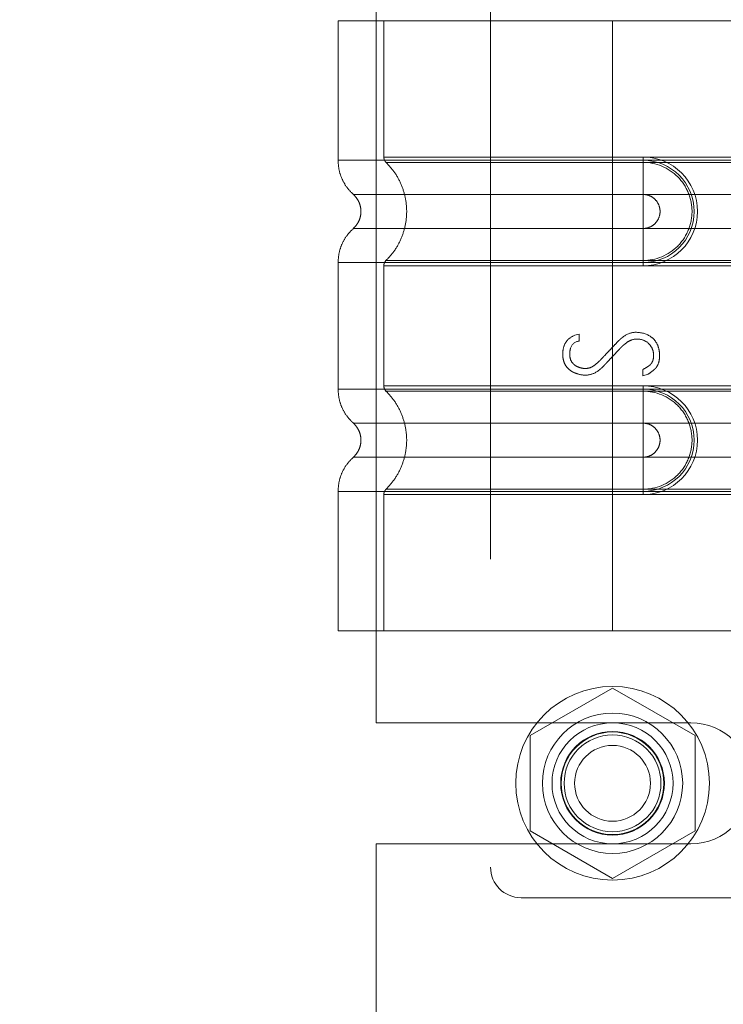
# Model space of a CAD drawing. Header units: inches. Extents: x 0.2 to 10.8, y 0.2 to 8.2.
# Tile 61 of 164: x 1.6953 to 1.7861, y 4.775 to 4.9021. Entities that reach past the tile are written whole.
import ezdxf

# ---------------------------------------------------------------- set-up
doc = ezdxf.new("R2010")
doc.units = ezdxf.units.IN
doc.header["$MEASUREMENT"] = 0
doc.linetypes.add('HIDDEN', pattern=[0.075, 0.05, -0.025])
doc.layers.add('DIMENSIONS', color=140, linetype='Continuous')
doc.styles.add('SLDTEXTSTYLE0', font='TXT', dxfattribs={"width": 0.7})
doc.dimstyles.new('SLDDIMSTYLE1', dxfattribs={"dimtxt": 0.084961, "dimasz": 0.13, "dimexe": 0, "dimexo": 0.0625, "dimgap": 0.02124, "dimtad": 0, "dimtih": 1, "dimtoh": 1, "dimlfac": 20, "dimrnd": 1e-09, "dimzin": 12, "dimdsep": 46, "dimtxsty": 'SLDTEXTSTYLE0', "dimsah": 1, "dimcen": 0.09, "dimadec": 0, "dimazin": 3, "dimtfac": 1, "dimtmove": 0, "dimatfit": 0, "dimfxl": 0, "dimfrac": 2, "dimtolj": 1, "dimtzin": 12, "dimarcsym": 0})

# ---------------------------------------------------------------- blocks, each defined once
blk = doc.blocks.new('_D_7')
at = {"layer": 'DIMENSIONS'}
for p, q in [((0.58027, 4.94034), (0.55174, 4.94034)), ((0.55174, 4.94034), (0.55174, 4.8053)), ((0.90342, 4.94034), (0.93195, 4.94034)), ((0.93195, 4.94034), (0.93195, 4.8053)), ((1.05659, 4.94034), (1.09215, 4.94034)), ((1.09215, 4.94034), (1.09215, 4.69705)), ((0.55174, 4.8053), (0.58027, 4.8053)), ((0.93195, 4.8053), (0.90342, 4.8053)), ((1.72411, 4.69705), (0.96715, 4.69705)), ((1.69133, 4.46145), (0.96715, 4.46145)), ((1.09215, 4.46145), (1.09215, 4.21145))]:
    blk.add_line(p, q, dxfattribs=at)
for points in [[(1.09215, 4.69705), (1.11215, 4.82705), (1.07215, 4.82705)], [(1.09215, 4.46145), (1.07215, 4.33145), (1.11215, 4.33145)]]:
    blk.add_solid(points, dxfattribs=at)
at = {"layer": 'DIMENSIONS', "char_height": 0.083333, "attachment_point": 1, "style": 'SLDTEXTSTYLE0'}
for s, insert in [('4.71', (0.61561, 5.06678)), ('119.7', (0.58027, 4.91273))]:
    blk.add_mtext(s, dxfattribs=dict(at, insert=insert))

msp = doc.modelspace()

# ---------------------------------------------------------------- linework, layer by layer
at = {"color": 7, "linetype": 'HIDDEN', "lineweight": 18}
for p, q in [((1.7560848, 4.932483), (1.7560848, 4.7927192)), ((1.7413329, 4.8113585), (1.7413329, 4.9138335)), ((1.7718329, 4.9019712), (1.7363998, 4.9019712)), ((1.7363998, 4.9019712), (1.7363998, 4.8839672)), ((1.7423053, 4.9019712), (1.7423053, 4.8843936)), ((1.7718329, 4.9019712), (1.7718329, 4.8839672)), ((1.7902249, 4.9019712), (1.7718329, 4.9019712)), ((1.7718329, 4.9019712), (1.7718329, 4.8839672)), ((1.7718329, 4.9019712), (1.7718329, 4.8843936)), ((1.7718329, 4.9019712), (1.7718329, 4.8843936)), ((1.7718329, 4.8843936), (1.7757699, 4.8843936)), ((1.8446675, 4.8843936), (1.7718329, 4.8843936)), ((1.7718329, 4.8839672), (1.7757699, 4.8839672)), ((1.8446675, 4.8839672), (1.7718329, 4.8839672)), ((1.7718329, 4.8836913), (1.7757699, 4.8836913)), ((1.8446675, 4.8836913), (1.7718329, 4.8836913)), ((1.7757699, 4.8843936), (1.7757699, 4.8836913)), ((1.7757699, 4.8839672), (1.7757699, 4.8795622)), ((1.7718329, 4.8795622), (1.7757699, 4.8795622)), ((1.8446675, 4.8795622), (1.7718329, 4.8795622)), ((1.7757699, 4.8751676), (1.7718329, 4.8751676)), ((1.7718329, 4.8751676), (1.8446675, 4.8751676)), ((1.7757699, 4.8707626), (1.7757699, 4.8751676)), ((1.7363998, 4.8707626), (1.7363998, 4.8544396)), ((1.7757699, 4.8710385), (1.7718329, 4.8710385)), ((1.7718329, 4.8710385), (1.8446675, 4.8710385)), ((1.7718329, 4.8707626), (1.7718329, 4.8544396)), ((1.7718329, 4.8707626), (1.7718329, 4.8544396)), ((1.7757699, 4.8707626), (1.7718329, 4.8707626)), ((1.7718329, 4.8707626), (1.8446675, 4.8707626)), ((1.7757699, 4.8703362), (1.7757699, 4.8710385)), ((1.7423053, 4.8703362), (1.7423053, 4.854866)), ((1.7718329, 4.8703362), (1.7718329, 4.854866)), ((1.7718329, 4.8703362), (1.7718329, 4.854866)), ((1.7757699, 4.8703362), (1.7718329, 4.8703362)), ((1.7718329, 4.8703362), (1.8446675, 4.8703362)), ((1.7669615, 4.861382), (1.7675187, 4.8615261)), ((1.7675187, 4.8615261), (1.7675187, 4.8606325)), ((1.7757624, 4.856136), (1.7757624, 4.8569815)), ((1.7764542, 4.8563666), (1.7757624, 4.856136)), ((1.7718329, 4.854866), (1.7757699, 4.854866)), ((1.8446675, 4.854866), (1.7718329, 4.854866)), ((1.7718329, 4.8544396), (1.7757699, 4.8544396)), ((1.8446675, 4.8544396), (1.7718329, 4.8544396)), ((1.7718329, 4.8541637), (1.7757699, 4.8541637)), ((1.8446675, 4.8541637), (1.7718329, 4.8541637)), ((1.7757699, 4.854866), (1.7757699, 4.8541637)), ((1.7757699, 4.8544396), (1.7757699, 4.8500347)), ((1.7718329, 4.8500347), (1.7757699, 4.8500347)), ((1.8446675, 4.8500347), (1.7718329, 4.8500347)), ((1.7757699, 4.84564), (1.7718329, 4.84564)), ((1.7718329, 4.84564), (1.8446675, 4.84564)), ((1.7757699, 4.8412351), (1.7757699, 4.84564)), ((1.7757699, 4.841511), (1.7718329, 4.841511)), ((1.7718329, 4.841511), (1.8446675, 4.841511)), ((1.7757699, 4.8408087), (1.7757699, 4.841511)), ((1.7363998, 4.8412351), (1.7363998, 4.823231)), ((1.7423053, 4.8408087), (1.7423053, 4.823231)), ((1.7718329, 4.8412351), (1.7718329, 4.823231)), ((1.7757699, 4.8412351), (1.7718329, 4.8412351)), ((1.7718329, 4.8412351), (1.7718329, 4.823231)), ((1.7718329, 4.8412351), (1.8446675, 4.8412351)), ((1.7718329, 4.8408087), (1.7718329, 4.823231)), ((1.7718329, 4.8408087), (1.7718329, 4.823231)), ((1.7757699, 4.8408087), (1.7718329, 4.8408087)), ((1.7718329, 4.8408087), (1.8446675, 4.8408087)), ((1.7718329, 4.823231), (1.7363998, 4.823231)), ((1.7902249, 4.823231), (1.7718329, 4.823231)), ((1.7718329, 4.8158436), (1.7611829, 4.8096948)), ((1.7824829, 4.8096948), (1.7718329, 4.8158436)), ((1.7413329, 4.8113585), (1.7819579, 4.8113585)), ((1.7611829, 4.8096948), (1.7611829, 4.7973972)), ((1.7824829, 4.7973972), (1.7824829, 4.8096948)), ((1.7611829, 4.7973972), (1.7718329, 4.7912484)), ((1.7718329, 4.7912484), (1.7824829, 4.7973972)), ((1.7413329, 4.7463897), (1.7413329, 4.7957335)), ((1.7413329, 4.7957335), (1.7819579, 4.7957335)), ((1.7600218, 4.7887822), (1.8013604, 4.7887822))]:
    msp.add_line(p, q, dxfattribs=at)
for radius in [0.0125, 0.0090551, 0.0078125, 0.0066929, 0.006625, 0.00625, 0.0048975]:
    msp.add_circle((1.7718329, 4.803546), radius, dxfattribs=at)
for centre, radius, start, end in [((1.7757699, 4.8773649), 0.0070287, 270, 90), ((1.7757699, 4.8773649), 0.0066023, 270, 90), ((1.7757699, 4.8478373), 0.0070287, 270, 90), ((1.7757699, 4.8478373), 0.0066023, 270, 90), ((1.7819579, 4.803546), 0.0078125, 270, 90), ((1.7600218, 4.7927192), 0.003937, 180, 270)]:
    msp.add_arc(centre, radius, start, end, dxfattribs=at)
for points, knots in [([(1.7363997, 4.8839672), (1.7364249, 4.8835548), (1.7364759, 4.8827209), (1.7368851, 4.8815239), (1.7375108, 4.8804249), (1.7381015, 4.8798347), (1.7383936, 4.879543)], [0, 0, 0, 0, 0.24733805, 0.50013361, 0.7528697, 1, 1, 1, 1]), ([(1.7718329, 4.8839672), (1.7695138, 4.8839672), (1.7671947, 4.8839672), (1.7626457, 4.8839672), (1.7604158, 4.8839672), (1.7561307, 4.8839672), (1.7540756, 4.8839672), (1.750219, 4.8839672), (1.7484177, 4.8839672), (1.7451381, 4.8839672), (1.7436598, 4.8839672), (1.7410829, 4.8839672), (1.7399844, 4.8839672), (1.7382095, 4.8839672), (1.7375331, 4.8839672), (1.7366282, 4.8839672), (1.7363998, 4.8839672), (1.7363998, 4.8839672), (1.7366282, 4.8839672), (1.7375331, 4.8839672), (1.7382095, 4.8839672), (1.7399844, 4.8839672), (1.7410829, 4.8839672), (1.7436598, 4.8839672), (1.7451381, 4.8839672), (1.7484177, 4.8839672), (1.750219, 4.8839672), (1.7540756, 4.8839672), (1.7561307, 4.8839672), (1.7604158, 4.8839672), (1.7626457, 4.8839672), (1.7671947, 4.8839672), (1.7695138, 4.8839672), (1.7718329, 4.8839672)], [0, 0, 0, 0, 0.0625, 0.0625, 0.125, 0.125, 0.1875, 0.1875, 0.25, 0.25, 0.3125, 0.3125, 0.375, 0.375, 0.4375, 0.4375, 0.5, 0.5, 0.5625, 0.5625, 0.625, 0.625, 0.6875, 0.6875, 0.75, 0.75, 0.8125, 0.8125, 0.875, 0.875, 0.9375, 0.9375, 1, 1, 1, 1]), ([(1.7718329, 4.8843936), (1.767322, 4.8843936), (1.7595996, 4.8843936), (1.750046, 4.8843936), (1.7438424, 4.8843936), (1.7415366, 4.8843936), (1.7438424, 4.8843936), (1.750046, 4.8843936), (1.7595996, 4.8843936), (1.767322, 4.8843936), (1.7718329, 4.8843936)], [4.71239975, 4.71239975, 4.71239975, 4.71239975, 5.17054869, 5.49779793, 5.89049701, 6.2831961, 6.67589519, 7.06859428, 7.39584352, 7.85399245, 7.85399245, 7.85399245, 7.85399245]), ([(1.7423053, 4.8843981), (1.7423085, 4.8843328), (1.742315, 4.8842007), (1.7423773, 4.8840108), (1.7424692, 4.8838333), (1.7425588, 4.8837362), (1.7426032, 4.8836881)], [0, 0, 0, 0, 0.24752411, 0.50000002, 0.75247592, 1, 1, 1, 1]), ([(1.7425394, 4.8837502), (1.7429445, 4.8833136), (1.7437545, 4.8824404), (1.7445957, 4.880851), (1.7451324, 4.8791462), (1.745317, 4.8773649), (1.7451324, 4.8755835), (1.7445957, 4.8738788), (1.7437545, 4.8722893), (1.7429445, 4.8714162), (1.7425394, 4.8709796)], [0, 0, 0, 0, 0.12508578, 0.25012635, 0.37515545, 0.5, 0.62484455, 0.74987365, 0.87491422, 1, 1, 1, 1]), ([(1.7718329, 4.8836913), (1.7680055, 4.8836913), (1.7641818, 4.8836913), (1.7571108, 4.8836913), (1.7538673, 4.8836913), (1.7484582, 4.8836914), (1.7462896, 4.8836914), (1.7433621, 4.8836914), (1.7426002, 4.8836914), (1.742601, 4.8836915), (1.7433611, 4.8836915), (1.7462903, 4.8836915), (1.7484574, 4.8836915), (1.7538674, 4.8836916), (1.7571105, 4.8836916), (1.7641817, 4.8836916), (1.768005, 4.8836916), (1.7718329, 4.8836916)], [0, 0, 0, 0, 0.125, 0.125, 0.25, 0.25, 0.375, 0.375, 0.5, 0.5, 0.625, 0.625, 0.75, 0.75, 0.875, 0.875, 1, 1, 1, 1]), ([(1.7718329, 4.8839672), (1.7718329, 4.8831385), (1.7718329, 4.8823103), (1.7718329, 4.8807977), (1.7718329, 4.8801141), (1.7718329, 4.8795622)], [0, 0, 0, 0, 0.5, 0.5, 1, 1, 1, 1]), ([(1.7718329, 4.8839672), (1.7718329, 4.8831634), (1.7718329, 4.8814783), (1.7718329, 4.8800952), (1.7718329, 4.8795617)], [0.052118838, 0.052118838, 0.052118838, 0.052118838, 0.500001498, 0.948006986, 0.948006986, 0.948006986, 0.948006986]), ([(1.7718329, 4.8710385), (1.7718329, 4.8726774), (1.7718329, 4.8773649), (1.7718329, 4.8820524), (1.7718329, 4.8836913)], [0.027131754, 0.027131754, 0.027131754, 0.027131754, 0.5, 0.972868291, 0.972868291, 0.972868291, 0.972868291]), ([(1.7757699, 4.8836913), (1.7774328, 4.8837079), (1.7798913, 4.8826582), (1.7817667, 4.8798487), (1.782261, 4.8773649), (1.7817667, 4.8748811), (1.7798913, 4.8720716), (1.7774328, 4.8710219), (1.7757699, 4.8710385)], [6.28318531, 6.28318531, 6.28318531, 6.28318531, 7.06858347, 7.46128255, 7.85398163, 8.24668072, 8.6393798, 9.42477796, 9.42477796, 9.42477796, 9.42477796]), ([(1.7383502, 4.8795814), (1.7384983, 4.8794339), (1.7387947, 4.8791386), (1.7391057, 4.8785877), (1.739306, 4.8779915), (1.7393759, 4.8773649), (1.739306, 4.8767382), (1.7391057, 4.8761421), (1.7387947, 4.8755912), (1.7384983, 4.8752959), (1.7383502, 4.8751483)], [0, 0, 0, 0, 0.12483242, 0.24993914, 0.37510573, 0.5, 0.62489427, 0.75006086, 0.87516758, 1, 1, 1, 1]), ([(1.7718329, 4.8795617), (1.7668706, 4.8795617), (1.7582232, 4.8795617), (1.7473496, 4.8795617), (1.7401569, 4.8795617), (1.7374801, 4.8795617), (1.7401569, 4.8795617), (1.7473496, 4.8795617), (1.7582232, 4.8795617), (1.7668706, 4.8795617), (1.7718329, 4.8795617)], [4.71241411, 4.71241411, 4.71241411, 4.71241411, 5.15721613, 5.48839216, 5.88580339, 6.28321463, 6.68062587, 7.0780371, 7.40921314, 7.85401516, 7.85401516, 7.85401516, 7.85401516]), ([(1.7757699, 4.8795622), (1.7760575, 4.8795622), (1.776345, 4.879505), (1.7768765, 4.8792849), (1.7771202, 4.879122), (1.777527, 4.8787153), (1.7776899, 4.8784715), (1.77791, 4.87794), (1.7779672, 4.8776525), (1.7779672, 4.8770773), (1.77791, 4.8767897), (1.7776899, 4.8762583), (1.777527, 4.8760145), (1.7771202, 4.8756078), (1.7768765, 4.8754449), (1.776345, 4.8752247), (1.7760575, 4.8751676), (1.7757699, 4.8751676)], [0, 0, 0, 0, 0.125, 0.125, 0.25, 0.25, 0.375, 0.375, 0.5, 0.5, 0.625, 0.625, 0.75, 0.75, 0.875, 0.875, 1, 1, 1, 1]), ([(1.7383936, 4.8751868), (1.7381015, 4.874895), (1.7375108, 4.8743049), (1.7368851, 4.8732059), (1.7364759, 4.8720089), (1.7364249, 4.871175), (1.7363997, 4.8707626)], [0, 0, 0, 0, 0.24713031, 0.49986639, 0.75266195, 1, 1, 1, 1]), ([(1.7718329, 4.8751681), (1.7668706, 4.8751681), (1.7582232, 4.8751681), (1.7473496, 4.8751681), (1.7401569, 4.8751681), (1.7374801, 4.8751681), (1.7401569, 4.8751681), (1.7473496, 4.8751681), (1.7582232, 4.8751681), (1.7668706, 4.8751681), (1.7718329, 4.8751681)], [4.71236405, 4.71236405, 4.71236405, 4.71236405, 5.15716608, 5.48834211, 5.88575335, 6.2831646, 6.68057584, 7.07798708, 7.40916311, 7.85396503, 7.85396503, 7.85396503, 7.85396503]), ([(1.7718329, 4.8707626), (1.7718329, 4.8715663), (1.7718329, 4.8732515), (1.7718329, 4.8746346), (1.7718329, 4.8751681)], [0.052118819, 0.052118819, 0.052118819, 0.052118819, 0.500001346, 0.948007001, 0.948007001, 0.948007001, 0.948007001]), ([(1.7718329, 4.8707626), (1.7718329, 4.8715913), (1.7718329, 4.8724195), (1.7718329, 4.873932), (1.7718329, 4.8746156), (1.7718329, 4.8751676)], [0, 0, 0, 0, 0.5, 0.5, 1, 1, 1, 1]), ([(1.7718329, 4.8707626), (1.7695138, 4.8707626), (1.7671947, 4.8707626), (1.7626457, 4.8707626), (1.7604158, 4.8707626), (1.7561307, 4.8707626), (1.7540756, 4.8707626), (1.750219, 4.8707626), (1.7484177, 4.8707626), (1.7451381, 4.8707626), (1.7436598, 4.8707626), (1.7410829, 4.8707626), (1.7399844, 4.8707626), (1.7382095, 4.8707626), (1.7375331, 4.8707626), (1.7366282, 4.8707626), (1.7363998, 4.8707626), (1.7363998, 4.8707626), (1.7366282, 4.8707626), (1.7375331, 4.8707626), (1.7382095, 4.8707626), (1.7399844, 4.8707626), (1.7410829, 4.8707626), (1.7436598, 4.8707626), (1.7451381, 4.8707626), (1.7484177, 4.8707626), (1.750219, 4.8707626), (1.7540756, 4.8707626), (1.7561307, 4.8707626), (1.7604158, 4.8707626), (1.7626457, 4.8707626), (1.7671947, 4.8707626), (1.7695138, 4.8707626), (1.7718329, 4.8707626)], [0, 0, 0, 0, 0.0625, 0.0625, 0.125, 0.125, 0.1875, 0.1875, 0.25, 0.25, 0.3125, 0.3125, 0.375, 0.375, 0.4375, 0.4375, 0.5, 0.5, 0.5625, 0.5625, 0.625, 0.625, 0.6875, 0.6875, 0.75, 0.75, 0.8125, 0.8125, 0.875, 0.875, 0.9375, 0.9375, 1, 1, 1, 1]), ([(1.7426032, 4.8710417), (1.7425588, 4.8709936), (1.7424692, 4.8708965), (1.7423773, 4.870719), (1.742315, 4.8705291), (1.7423085, 4.870397), (1.7423053, 4.8703316)], [0, 0, 0, 0, 0.24752409, 0.49999999, 0.7524759, 1, 1, 1, 1]), ([(1.7718329, 4.8710381), (1.768005, 4.8710381), (1.7641817, 4.8710382), (1.7571105, 4.8710382), (1.7538674, 4.8710382), (1.7484574, 4.8710382), (1.7462903, 4.8710383), (1.7433611, 4.8710383), (1.742601, 4.8710383), (1.7426002, 4.8710383), (1.7433621, 4.8710384), (1.7462896, 4.8710384), (1.7484582, 4.8710384), (1.7538673, 4.8710384), (1.7571108, 4.8710385), (1.7641818, 4.8710385), (1.7680055, 4.8710385), (1.7718329, 4.8710385)], [0, 0, 0, 0, 0.125, 0.125, 0.25, 0.25, 0.375, 0.375, 0.5, 0.5, 0.625, 0.625, 0.75, 0.75, 0.875, 0.875, 1, 1, 1, 1]), ([(1.7718329, 4.8703362), (1.767322, 4.8703362), (1.7595996, 4.8703362), (1.750046, 4.8703362), (1.7438424, 4.8703362), (1.7415366, 4.8703362), (1.7438424, 4.8703362), (1.750046, 4.8703362), (1.7595996, 4.8703362), (1.767322, 4.8703362), (1.7718329, 4.8703362)], [4.71239001, 4.71239001, 4.71239001, 4.71239001, 5.17053895, 5.49778819, 5.89048727, 6.28318636, 6.67588545, 7.06858454, 7.39583378, 7.85398272, 7.85398272, 7.85398272, 7.85398272]), ([(1.7675187, 4.8606325), (1.7669575, 4.860539), (1.7664992, 4.8601489), (1.7663172, 4.8593103), (1.7662891, 4.8586097), (1.7664448, 4.8580349), (1.7668911, 4.8575594), (1.7672243, 4.8573425), (1.7676975, 4.8571574), (1.7683789, 4.857053), (1.7690387, 4.8571869), (1.7696515, 4.8576085), (1.770036, 4.8579439), (1.7704258, 4.8583522), (1.7705706, 4.8585103), (1.7709402, 4.8589021), (1.7714081, 4.8593969), (1.7720118, 4.8600207), (1.7724639, 4.8605181), (1.7729714, 4.861003), (1.7736932, 4.8615524), (1.7743034, 4.8617663), (1.774792, 4.8617663)], [0, 0, 0, 0, 0.125, 0.15625, 0.1875, 0.25, 0.28125, 0.3125, 0.375, 0.4375, 0.5, 0.53125, 0.5625, 0.578125, 0.59375, 0.625, 0.6875, 0.75, 0.8125, 0.84375, 0.875, 1, 1, 1, 1]), ([(1.774792, 4.8617663), (1.7755448, 4.8617663), (1.776492, 4.8615165), (1.7774265, 4.8606288), (1.7778252, 4.8597908), (1.7779551, 4.858696), (1.7778109, 4.8578273), (1.7775898, 4.857378), (1.7773999, 4.8571204), (1.7773045, 4.8570262), (1.7770117, 4.8567708), (1.7766636, 4.8565151), (1.7764542, 4.8563666)], [0, 0, 0, 0, 0.25, 0.375, 0.5, 0.625, 0.75, 0.8125, 0.84375, 0.875, 0.9375, 1, 1, 1, 1]), ([(1.7757624, 4.8569815), (1.776062, 4.8571405), (1.7764221, 4.8573599), (1.7766366, 4.8575112), (1.7769283, 4.8578209), (1.7771359, 4.8583007), (1.7771507, 4.8590777), (1.7769708, 4.8597316), (1.7763952, 4.8605052), (1.7756367, 4.8608721), (1.7745883, 4.8609528), (1.7738184, 4.8605558), (1.7733562, 4.8602052), (1.7730695, 4.8599457), (1.7728148, 4.8596828), (1.7726827, 4.8595426), (1.772395, 4.8592394), (1.7720158, 4.8588357), (1.7715457, 4.8583342), (1.771167, 4.8579288), (1.7708816, 4.8576256), (1.7707488, 4.8574825), (1.7704901, 4.8572145), (1.7702123, 4.8569637), (1.7695184, 4.8564292), (1.7684821, 4.856141), (1.7674508, 4.8563242), (1.7667615, 4.8565995), (1.7663522, 4.8568427), (1.7658113, 4.8573731), (1.7655188, 4.8579633), (1.7653808, 4.8586853), (1.7654353, 4.8597455), (1.7658334, 4.8607171), (1.7665245, 4.861212), (1.7669615, 4.861382)], [0, 0, 0, 0, 0.03125, 0.046875, 0.0625, 0.09375, 0.125, 0.15625, 0.1875, 0.25, 0.3125, 0.34375, 0.359375, 0.375, 0.3828125, 0.390625, 0.40625, 0.4375, 0.46875, 0.5, 0.515625, 0.5234375, 0.53125, 0.546875, 0.5625, 0.625, 0.6875, 0.71875, 0.75, 0.78125, 0.8125, 0.84375, 0.875, 0.9375, 1, 1, 1, 1]), ([(1.7363997, 4.8544396), (1.7364249, 4.8540272), (1.7364759, 4.8531934), (1.7368851, 4.8519964), (1.7375108, 4.8508973), (1.7381015, 4.8503072), (1.7383936, 4.8500154)], [0, 0, 0, 0, 0.24733805, 0.50013361, 0.7528697, 1, 1, 1, 1]), ([(1.7718329, 4.8544396), (1.7695138, 4.8544396), (1.7671947, 4.8544396), (1.7626457, 4.8544396), (1.7604158, 4.8544396), (1.7561307, 4.8544396), (1.7540756, 4.8544396), (1.750219, 4.8544396), (1.7484177, 4.8544396), (1.7451381, 4.8544396), (1.7436598, 4.8544396), (1.7410829, 4.8544396), (1.7399844, 4.8544396), (1.7382095, 4.8544396), (1.7375331, 4.8544396), (1.7366282, 4.8544396), (1.7363998, 4.8544396), (1.7363998, 4.8544396), (1.7366282, 4.8544396), (1.7375331, 4.8544396), (1.7382095, 4.8544396), (1.7399844, 4.8544396), (1.7410829, 4.8544396), (1.7436598, 4.8544396), (1.7451381, 4.8544396), (1.7484177, 4.8544396), (1.750219, 4.8544396), (1.7540756, 4.8544396), (1.7561307, 4.8544396), (1.7604158, 4.8544396), (1.7626457, 4.8544396), (1.7671947, 4.8544396), (1.7695138, 4.8544396), (1.7718329, 4.8544396)], [0, 0, 0, 0, 0.0625, 0.0625, 0.125, 0.125, 0.1875, 0.1875, 0.25, 0.25, 0.3125, 0.3125, 0.375, 0.375, 0.4375, 0.4375, 0.5, 0.5, 0.5625, 0.5625, 0.625, 0.625, 0.6875, 0.6875, 0.75, 0.75, 0.8125, 0.8125, 0.875, 0.875, 0.9375, 0.9375, 1, 1, 1, 1]), ([(1.7718329, 4.854866), (1.767481, 4.854866), (1.7598961, 4.854866), (1.7503351, 4.854866), (1.7439724, 4.854866), (1.7415286, 4.854866), (1.7437525, 4.854866), (1.7499396, 4.854866), (1.7595263, 4.854866), (1.7672949, 4.854866), (1.7718329, 4.854866)], [4.71239469, 4.71239469, 4.71239469, 4.71239469, 5.154448, 5.48366074, 5.87871603, 6.27377131, 6.6688266, 7.06388188, 7.39309462, 7.85399245, 7.85399245, 7.85399245, 7.85399245]), ([(1.7423053, 4.8548706), (1.7423085, 4.8548052), (1.742315, 4.8546732), (1.7423774, 4.8544833), (1.7424692, 4.8543057), (1.7425589, 4.8542086), (1.7426033, 4.8541605)], [0, 0, 0, 0, 0.24752414, 0.50000006, 0.75247595, 1, 1, 1, 1]), ([(1.7425394, 4.8542226), (1.7429419, 4.8537844), (1.7437473, 4.8529075), (1.7445894, 4.8513197), (1.7451303, 4.8496169), (1.745318, 4.8478373), (1.7451303, 4.8460577), (1.7445894, 4.844355), (1.7437473, 4.8427672), (1.7429419, 4.8418903), (1.7425394, 4.841452)], [0, 0, 0, 0, 0.12505483, 0.25020853, 0.37526383, 0.5, 0.62473617, 0.74979147, 0.87494517, 1, 1, 1, 1]), ([(1.7718329, 4.8541637), (1.7706148, 4.8541637), (1.7693199, 4.8541637), (1.7665849, 4.8541637), (1.7651444, 4.8541637), (1.7621509, 4.8541637), (1.7605976, 4.8541637), (1.7574483, 4.8541637), (1.7558522, 4.8541637), (1.7527341, 4.8541637), (1.7512124, 4.8541637), (1.7484038, 4.8541637), (1.7471181, 4.8541637), (1.7449602, 4.8541637), (1.7440899, 4.8541637), (1.7429091, 4.8541637), (1.7426, 4.8541637), (1.7426, 4.8541637), (1.7429091, 4.8541637), (1.7440899, 4.8541637), (1.7449602, 4.8541637), (1.7471181, 4.8541637), (1.7484038, 4.8541637), (1.7512124, 4.8541637), (1.7527341, 4.8541637), (1.7558522, 4.8541637), (1.7574483, 4.8541637), (1.7605976, 4.8541637), (1.7621509, 4.8541637), (1.7651444, 4.8541637), (1.7665849, 4.8541637), (1.7693199, 4.8541637), (1.7706148, 4.8541637), (1.7718329, 4.8541637)], [0, 0, 0, 0, 0.0625, 0.0625, 0.125, 0.125, 0.1875, 0.1875, 0.25, 0.25, 0.3125, 0.3125, 0.375, 0.375, 0.4375, 0.4375, 0.5, 0.5, 0.5625, 0.5625, 0.625, 0.625, 0.6875, 0.6875, 0.75, 0.75, 0.8125, 0.8125, 0.875, 0.875, 0.9375, 0.9375, 1, 1, 1, 1]), ([(1.7718329, 4.8544396), (1.7718329, 4.853611), (1.7718329, 4.8527828), (1.7718329, 4.8512702), (1.7718329, 4.8505866), (1.7718329, 4.8500347)], [0, 0, 0, 0, 0.5, 0.5, 1, 1, 1, 1]), ([(1.7718329, 4.8544396), (1.7718329, 4.8536359), (1.7718329, 4.8519507), (1.7718329, 4.8505677), (1.7718329, 4.8500341)], [0.052118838, 0.052118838, 0.052118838, 0.052118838, 0.500001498, 0.948006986, 0.948006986, 0.948006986, 0.948006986]), ([(1.7757699, 4.8541637), (1.7774328, 4.8541803), (1.7798913, 4.8531306), (1.7817667, 4.8503211), (1.782261, 4.8478373), (1.7817667, 4.8453536), (1.7798913, 4.842544), (1.7774328, 4.8414943), (1.7757699, 4.841511)], [6.28318531, 6.28318531, 6.28318531, 6.28318531, 7.06858347, 7.46128255, 7.85398163, 8.24668072, 8.6393798, 9.42477796, 9.42477796, 9.42477796, 9.42477796]), ([(1.7383502, 4.8500539), (1.7384983, 4.8499064), (1.7387947, 4.849611), (1.7391057, 4.8490601), (1.739306, 4.848464), (1.7393759, 4.8478373), (1.739306, 4.8472107), (1.7391057, 4.8466145), (1.7387947, 4.8460637), (1.7384983, 4.8457683), (1.7383502, 4.8456208)], [0, 0, 0, 0, 0.12483242, 0.24993914, 0.37510573, 0.5, 0.62489427, 0.75006086, 0.87516758, 1, 1, 1, 1]), ([(1.7718329, 4.8500341), (1.7668706, 4.8500341), (1.7582232, 4.8500341), (1.7473496, 4.8500341), (1.7401569, 4.8500341), (1.7374801, 4.8500341), (1.7401569, 4.8500341), (1.7473496, 4.8500341), (1.7582232, 4.8500341), (1.7668706, 4.8500341), (1.7718329, 4.8500341)], [4.71241411, 4.71241411, 4.71241411, 4.71241411, 5.15721613, 5.48839216, 5.88580339, 6.28321463, 6.68062587, 7.0780371, 7.40921314, 7.85401516, 7.85401516, 7.85401516, 7.85401516]), ([(1.7757699, 4.8500347), (1.7760575, 4.8500347), (1.776345, 4.8499775), (1.7768765, 4.8497573), (1.7771202, 4.8495945), (1.777527, 4.8491877), (1.7776899, 4.8489439), (1.77791, 4.8484125), (1.7779672, 4.848125), (1.7779672, 4.8475497), (1.77791, 4.8472622), (1.7776899, 4.8467307), (1.777527, 4.846487), (1.7771202, 4.8460802), (1.7768765, 4.8459173), (1.776345, 4.8456972), (1.7760575, 4.84564), (1.7757699, 4.84564)], [0, 0, 0, 0, 0.125, 0.125, 0.25, 0.25, 0.375, 0.375, 0.5, 0.5, 0.625, 0.625, 0.75, 0.75, 0.875, 0.875, 1, 1, 1, 1]), ([(1.7383936, 4.8456592), (1.7381015, 4.8453675), (1.7375108, 4.8447773), (1.7368851, 4.8436783), (1.7364759, 4.8424813), (1.7364249, 4.8416474), (1.7363997, 4.8412351)], [0, 0, 0, 0, 0.247130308, 0.499866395, 0.752661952, 1, 1, 1, 1]), ([(1.7718329, 4.8456405), (1.7668706, 4.8456405), (1.7582232, 4.8456405), (1.7473496, 4.8456405), (1.7401569, 4.8456405), (1.7374801, 4.8456405), (1.7401569, 4.8456405), (1.7473496, 4.8456405), (1.7582232, 4.8456405), (1.7668706, 4.8456405), (1.7718329, 4.8456405)], [4.71236405, 4.71236405, 4.71236405, 4.71236405, 5.15716608, 5.48834211, 5.88575335, 6.2831646, 6.68057584, 7.07798708, 7.40916311, 7.85396514, 7.85396514, 7.85396514, 7.85396514]), ([(1.7718329, 4.8412351), (1.7718329, 4.8420388), (1.7718329, 4.8437239), (1.7718329, 4.845107), (1.7718329, 4.8456405)], [0.052118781, 0.052118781, 0.052118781, 0.052118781, 0.500001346, 0.948006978, 0.948006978, 0.948006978, 0.948006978]), ([(1.7718329, 4.8412351), (1.7718329, 4.8420637), (1.7718329, 4.8428919), (1.7718329, 4.8444045), (1.7718329, 4.8450881), (1.7718329, 4.84564)], [0, 0, 0, 0, 0.5, 0.5, 1, 1, 1, 1]), ([(1.7426033, 4.8415142), (1.7425589, 4.8414661), (1.7424692, 4.8413689), (1.7423774, 4.8411914), (1.742315, 4.8410015), (1.7423085, 4.8408695), (1.7423053, 4.8408041)], [0, 0, 0, 0, 0.24752406, 0.49999996, 0.75247587, 1, 1, 1, 1]), ([(1.7718329, 4.841511), (1.7706148, 4.841511), (1.7693199, 4.841511), (1.7665849, 4.841511), (1.7651444, 4.841511), (1.7621509, 4.841511), (1.7605976, 4.841511), (1.7574483, 4.841511), (1.7558522, 4.841511), (1.7527341, 4.841511), (1.7512124, 4.841511), (1.7484038, 4.841511), (1.7471181, 4.841511), (1.7449602, 4.841511), (1.7440899, 4.841511), (1.7429091, 4.841511), (1.7426, 4.841511), (1.7426, 4.841511), (1.7429091, 4.841511), (1.7440899, 4.841511), (1.7449602, 4.841511), (1.7471181, 4.841511), (1.7484038, 4.841511), (1.7512124, 4.841511), (1.7527341, 4.841511), (1.7558522, 4.841511), (1.7574483, 4.841511), (1.7605976, 4.841511), (1.7621509, 4.841511), (1.7651444, 4.841511), (1.7665849, 4.841511), (1.7693199, 4.841511), (1.7706148, 4.841511), (1.7718329, 4.841511)], [0, 0, 0, 0, 0.0625, 0.0625, 0.125, 0.125, 0.1875, 0.1875, 0.25, 0.25, 0.3125, 0.3125, 0.375, 0.375, 0.4375, 0.4375, 0.5, 0.5, 0.5625, 0.5625, 0.625, 0.625, 0.6875, 0.6875, 0.75, 0.75, 0.8125, 0.8125, 0.875, 0.875, 0.9375, 0.9375, 1, 1, 1, 1]), ([(1.7718329, 4.8412351), (1.7695138, 4.8412351), (1.7671947, 4.8412351), (1.7626457, 4.8412351), (1.7604158, 4.8412351), (1.7561307, 4.8412351), (1.7540756, 4.8412351), (1.750219, 4.8412351), (1.7484177, 4.8412351), (1.7451381, 4.8412351), (1.7436598, 4.8412351), (1.7410829, 4.8412351), (1.7399844, 4.8412351), (1.7382095, 4.8412351), (1.7375331, 4.8412351), (1.7366282, 4.8412351), (1.7363998, 4.8412351), (1.7363998, 4.8412351), (1.7366282, 4.8412351), (1.7375331, 4.8412351), (1.7382095, 4.8412351), (1.7399844, 4.8412351), (1.7410829, 4.8412351), (1.7436598, 4.8412351), (1.7451381, 4.8412351), (1.7484177, 4.8412351), (1.750219, 4.8412351), (1.7540756, 4.8412351), (1.7561307, 4.8412351), (1.7604158, 4.8412351), (1.7626457, 4.8412351), (1.7671947, 4.8412351), (1.7695138, 4.8412351), (1.7718329, 4.8412351)], [0, 0, 0, 0, 0.0625, 0.0625, 0.125, 0.125, 0.1875, 0.1875, 0.25, 0.25, 0.3125, 0.3125, 0.375, 0.375, 0.4375, 0.4375, 0.5, 0.5, 0.5625, 0.5625, 0.625, 0.625, 0.6875, 0.6875, 0.75, 0.75, 0.8125, 0.8125, 0.875, 0.875, 0.9375, 0.9375, 1, 1, 1, 1]), ([(1.7718329, 4.8408087), (1.7672949, 4.8408087), (1.7595263, 4.8408087), (1.7499396, 4.8408087), (1.7437525, 4.8408087), (1.7415286, 4.8408087), (1.7439724, 4.8408087), (1.7503351, 4.8408087), (1.7598961, 4.8408087), (1.767481, 4.8408087), (1.7718329, 4.8408087)], [4.71239001, 4.71239001, 4.71239001, 4.71239001, 5.17328784, 5.50250058, 5.89755587, 6.29261115, 6.68766644, 7.08272172, 7.41193446, 7.85398778, 7.85398778, 7.85398778, 7.85398778])]:
    msp.add_open_spline(points, degree=3, knots=knots, dxfattribs=at)
for points in [[(1.7718329, 4.8843936), (1.7718329, 4.8841329), (1.7718329, 4.8838739), (1.7718329, 4.8836913)], [(1.7718329, 4.8843936), (1.7718329, 4.884139), (1.7718329, 4.8838671), (1.7718329, 4.8836912)], [(1.7718329, 4.8710385), (1.7718329, 4.872684), (1.7718329, 4.8773649), (1.7718329, 4.8820458), (1.7718329, 4.8836913)], [(1.7757699, 4.8773649), (1.7757699, 4.8785402), (1.7757699, 4.8808858), (1.7757699, 4.8828683), (1.7757699, 4.8836913)], [(1.7718329, 4.8773649), (1.7718329, 4.878189), (1.7718329, 4.879013), (1.7718329, 4.8795622)], [(1.7718329, 4.8773649), (1.7718329, 4.878189), (1.7718329, 4.8790132), (1.7718329, 4.8795618)], [(1.7757699, 4.8773649), (1.7757699, 4.878189), (1.7757699, 4.879013), (1.7757699, 4.8795622)], [(1.7718329, 4.8751676), (1.7718329, 4.8757168), (1.7718329, 4.8765408), (1.7718329, 4.8773649)], [(1.7718329, 4.875168), (1.7718329, 4.8757166), (1.7718329, 4.8765407), (1.7718329, 4.8773649)], [(1.7757699, 4.8751676), (1.7757699, 4.8757168), (1.7757699, 4.8765408), (1.7757699, 4.8773649)], [(1.7757699, 4.8710385), (1.7757699, 4.8718614), (1.7757699, 4.8738439), (1.7757699, 4.8761896), (1.7757699, 4.8773649)], [(1.7718329, 4.8703362), (1.7718329, 4.8705908), (1.7718329, 4.8708626), (1.7718329, 4.8710386)], [(1.7718329, 4.8703362), (1.7718329, 4.8705969), (1.7718329, 4.8708559), (1.7718329, 4.8710385)], [(1.7718329, 4.854866), (1.7718329, 4.8546053), (1.7718329, 4.8543463), (1.7718329, 4.8541637)], [(1.7718329, 4.854866), (1.7718329, 4.8546114), (1.7718329, 4.8543396), (1.7718329, 4.8541637)], [(1.7718329, 4.8541637), (1.7718329, 4.8525182), (1.7718329, 4.8478373), (1.7718329, 4.8431564), (1.7718329, 4.841511)], [(1.7718329, 4.8541637), (1.7718329, 4.8525178), (1.7718329, 4.8478373), (1.7718329, 4.8431569), (1.7718329, 4.841511)], [(1.7757699, 4.8478373), (1.7757699, 4.8490127), (1.7757699, 4.8513583), (1.7757699, 4.8533408), (1.7757699, 4.8541637)], [(1.7718329, 4.8500347), (1.7718329, 4.8494855), (1.7718329, 4.8486614), (1.7718329, 4.8478373)], [(1.7718329, 4.8500343), (1.7718329, 4.8494856), (1.7718329, 4.8486615), (1.7718329, 4.8478373)], [(1.7757699, 4.8478373), (1.7757699, 4.8486614), (1.7757699, 4.8494855), (1.7757699, 4.8500347)], [(1.7718329, 4.8478373), (1.7718329, 4.8470132), (1.7718329, 4.846189), (1.7718329, 4.8456404)], [(1.7718329, 4.8478373), (1.7718329, 4.8470133), (1.7718329, 4.8461892), (1.7718329, 4.84564)], [(1.7757699, 4.84564), (1.7757699, 4.8461892), (1.7757699, 4.8470133), (1.7757699, 4.8478373)], [(1.7757699, 4.841511), (1.7757699, 4.8423339), (1.7757699, 4.8443164), (1.7757699, 4.846662), (1.7757699, 4.8478373)], [(1.7718329, 4.8408086), (1.7718329, 4.8410634), (1.7718329, 4.8413355), (1.7718329, 4.8415114)], [(1.7718329, 4.8408087), (1.7718329, 4.8410693), (1.7718329, 4.8413283), (1.7718329, 4.841511)]]:
    msp.add_open_spline(points, degree=3, dxfattribs=at)

# ---------------------------------------------------------------- dimensions: what is measured, and where the dimension line sits
at = {"layer": 'DIMENSIONS'}
dim = msp.add_linear_dim(base=(1.0921473, 4.461446), p1=(1.7741079, 4.697046), p2=(1.7413329, 4.461446), angle=90, dimstyle='SLDDIMSTYLE1', dxfattribs=at)
dim.commit()
dim.dimension.update_dxf_attribs({"geometry": '_D_7', "text_midpoint": (1.0921473, 4.9403354), "dimtype": 160})

doc.saveas('drawing.dxf')
